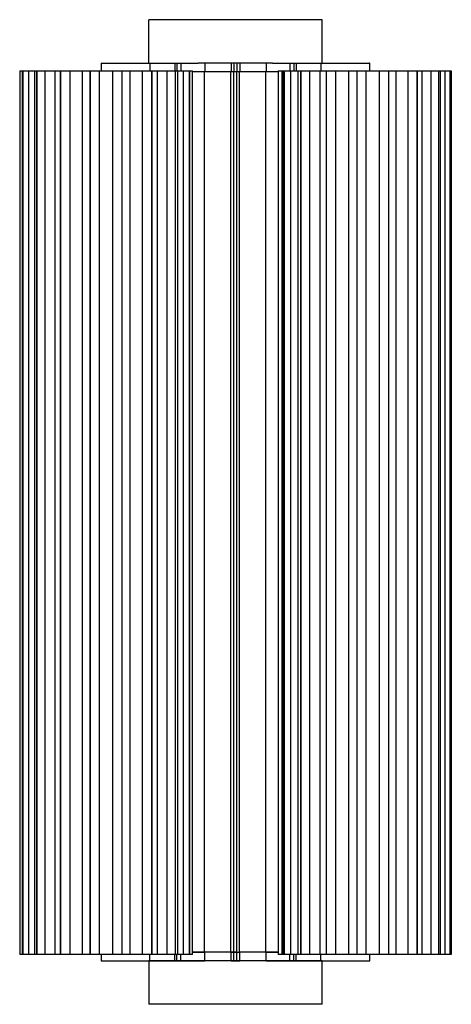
# Model space of a CAD drawing. Header units: millimetres. Extents: x 2578 to 2727, y 148 to 1536.
# Tile 1 of 2: x 2578 to 2727, y 148 to 489. Entities that reach past the tile are written whole.
import ezdxf

# ---------------------------------------------------------------- set-up
doc = ezdxf.new("R2010")
doc.units = ezdxf.units.MM

msp = doc.modelspace()

# ---------------------------------------------------------------- linework, layer by layer
at = {"color": 7, "linetype": 'Continuous', "lineweight": 25}
for p, q in [((2622.53, 473.72), (2622.53, 488.72)), ((2682.53, 473.72), (2682.53, 488.72)), ((2577.92, 471), (2577.92, 165)), ((2577.92, 471), (2637.7, 471)), ((2578.79, 471), (2578.79, 165)), ((2578.95, 471), (2578.95, 165)), ((2578.96, 165), (2578.96, 471)), ((2580.99, 471), (2580.99, 165)), ((2583.04, 471), (2583.04, 165)), ((2583.85, 471), (2583.85, 165)), ((2583.89, 165), (2583.89, 471)), ((2586.66, 471), (2586.66, 165)), ((2590.17, 165), (2590.17, 471)), ((2591.99, 471), (2591.99, 165)), ((2592.04, 165), (2592.04, 471)), ((2595.2, 471), (2595.2, 165)), ((2599.63, 165), (2599.63, 471)), ((2602.26, 471), (2602.26, 165)), ((2602.33, 165), (2602.33, 471)), ((2605.43, 471), (2605.43, 165)), ((2606.08, 473.72), (2606.08, 471)), ((2610.18, 165), (2610.18, 471)), ((2613.29, 471), (2613.29, 165)), ((2613.35, 165), (2613.35, 471)), ((2615.99, 471), (2615.99, 165)), ((2620.42, 165), (2620.42, 471)), ((2622.97, 473.72), (2622.97, 471)), ((2622.97, 473.72), (2639.69, 473.72)), ((2623.57, 471), (2623.57, 165)), ((2623.63, 165), (2623.63, 471)), ((2625.44, 471), (2625.44, 165)), ((2628.95, 165), (2628.95, 471)), ((2631.56, 473.72), (2631.56, 471)), ((2631.73, 471), (2631.73, 165)), ((2631.77, 165), (2631.77, 471)), ((2632.27, 473.72), (2632.27, 471)), ((2632.57, 165), (2632.57, 471)), ((2633.68, 473.72), (2633.68, 471)), ((2634.63, 165), (2634.63, 471)), ((2636.66, 471), (2636.66, 165)), ((2636.67, 165), (2636.67, 471)), ((2636.82, 165), (2636.82, 471)), ((2637.7, 165), (2637.7, 471)), ((2641.88, 470.72), (2637.7, 470.72)), ((2641.92, 470.72), (2637.7, 470.72)), ((2637.77, 470.72), (2637.77, 470.72)), ((2639.69, 473.72), (2639.69, 473.72)), ((2641.88, 165.72), (2641.88, 470.72)), ((2641.92, 473.72), (2641.92, 470.72)), ((2650.98, 165.72), (2650.98, 470.72)), ((2653.98, 470.72), (2650.98, 470.72)), ((2651.03, 473.72), (2651.03, 470.72)), ((2654.03, 470.72), (2651.03, 470.72)), ((2651.98, 165.72), (2651.98, 470.72)), ((2652.03, 473.72), (2652.03, 470.72)), ((2652.98, 165.72), (2652.98, 470.72)), ((2653.03, 473.72), (2653.03, 470.72)), ((2653.98, 165.72), (2653.98, 470.72)), ((2654.03, 473.72), (2654.03, 470.72)), ((2663.09, 165.72), (2663.09, 470.72)), ((2667.35, 470.72), (2663.09, 470.72)), ((2663.13, 473.72), (2663.13, 470.72)), ((2667.35, 470.72), (2663.13, 470.72)), ((2665.36, 473.72), (2665.36, 473.72)), ((2665.36, 473.72), (2682.08, 473.72)), ((2667.35, 471), (2727.2, 471)), ((2667.35, 471), (2667.35, 165)), ((2668.62, 471), (2668.62, 165)), ((2669.1, 471), (2669.1, 165)), ((2669.36, 471), (2669.36, 165)), ((2669.39, 165), (2669.39, 471)), ((2671.37, 473.72), (2671.37, 471)), ((2671.63, 471), (2671.63, 165)), ((2672.79, 473.72), (2672.79, 471)), ((2673.49, 473.72), (2673.49, 471)), ((2674.12, 471), (2674.12, 165)), ((2675.16, 471), (2675.16, 165)), ((2675.2, 165), (2675.2, 471)), ((2678.11, 471), (2678.11, 165)), ((2681.9, 165), (2681.9, 471)), ((2682.08, 473.72), (2682.08, 471)), ((2683.95, 471), (2683.95, 165)), ((2684.01, 165), (2684.01, 471)), ((2687.19, 471), (2687.19, 165)), ((2691.76, 165), (2691.76, 471)), ((2694.55, 471), (2694.55, 165)), ((2694.62, 165), (2694.62, 471)), ((2697.64, 471), (2697.64, 165)), ((2698.98, 471), (2698.98, 473.72)), ((2702.37, 165), (2702.37, 471)), ((2705.53, 471), (2705.53, 165)), ((2705.59, 165), (2705.59, 471)), ((2708.05, 471), (2708.05, 165)), ((2712.31, 165), (2712.31, 471)), ((2715.4, 471), (2715.4, 165)), ((2715.46, 165), (2715.46, 471)), ((2717.02, 471), (2717.02, 165)), ((2720.22, 165), (2720.22, 471)), ((2722.84, 471), (2722.84, 165)), ((2722.87, 165), (2722.87, 471)), ((2723.47, 165), (2723.47, 471)), ((2725.05, 165), (2725.05, 471)), ((2726.83, 471), (2726.83, 165)), ((2726.85, 165), (2726.85, 471)), ((2726.91, 165), (2726.91, 471)), ((2727.18, 471), (2727.18, 165)), ((2727.19, 165), (2727.19, 471)), ((2727.2, 165), (2727.2, 471)), ((2637.7, 165), (2577.92, 165)), ((2606.08, 165), (2606.08, 162.72)), ((2622.97, 162.72), (2622.97, 165)), ((2631.56, 162.72), (2631.56, 165)), ((2632.27, 162.72), (2632.27, 165)), ((2633.68, 162.72), (2633.68, 165)), ((2637.7, 165.72), (2641.88, 165.72)), ((2641.92, 165.72), (2637.7, 165.72)), ((2637.77, 165.72), (2637.77, 165.72)), ((2641.92, 162.72), (2641.92, 165.72)), ((2650.98, 165.72), (2653.98, 165.72)), ((2651.03, 162.72), (2651.03, 165.72)), ((2652.98, 165.72), (2651.03, 165.72)), ((2652.03, 162.72), (2652.03, 165.72)), ((2653.03, 162.72), (2653.03, 165.72)), ((2654.03, 165.72), (2653.99, 165.72)), ((2654.03, 162.72), (2654.03, 165.72)), ((2663.09, 165.72), (2667.35, 165.72)), ((2663.13, 162.72), (2663.13, 165.72)), ((2667.35, 165.72), (2663.13, 165.72)), ((2727.2, 165), (2667.35, 165)), ((2671.37, 162.72), (2671.37, 165)), ((2672.79, 162.72), (2672.79, 165)), ((2673.49, 162.72), (2673.49, 165)), ((2682.08, 162.72), (2682.08, 165)), ((2698.98, 162.72), (2698.98, 165)), ((2622.53, 162.72), (2622.53, 147.72)), ((2622.97, 162.72), (2641.92, 162.72)), ((2651.03, 162.72), (2654.03, 162.72)), ((2663.13, 162.72), (2682.08, 162.72)), ((2682.53, 147.72), (2682.53, 162.72))]:
    msp.add_line(p, q, dxfattribs=at)
for points, knots in [([(2682.53, 488.72), (2682.53, 488.72), (2682.37, 488.72), (2681.68, 488.72), (2681.15, 488.72), (2679.69, 488.72), (2678.76, 488.72), (2676.52, 488.72), (2675.2, 488.72), (2672.28, 488.72), (2670.66, 488.72), (2667.23, 488.72), (2665.42, 488.72), (2661.72, 488.72), (2659.84, 488.72), (2656.13, 488.72), (2654.29, 488.72), (2650.76, 488.72), (2648.92, 488.72), (2645.21, 488.72), (2643.33, 488.72), (2639.64, 488.72), (2637.83, 488.72), (2634.4, 488.72), (2632.78, 488.72), (2629.85, 488.72), (2628.54, 488.72), (2626.3, 488.72), (2625.36, 488.72), (2623.9, 488.72), (2623.37, 488.72), (2622.68, 488.72), (2622.53, 488.72), (2622.53, 488.72)], [0, 0, 0, 0, 0.0625, 0.0625, 0.125, 0.125, 0.1875, 0.1875, 0.25, 0.25, 0.3125, 0.3125, 0.375, 0.375, 0.4375, 0.4375, 0.5, 0.5, 0.5625, 0.5625, 0.625, 0.625, 0.6875, 0.6875, 0.75, 0.75, 0.8125, 0.8125, 0.875, 0.875, 0.9375, 0.9375, 1, 1, 1, 1]), ([(2606.11, 473.72), (2606.1, 473.72), (2605.98, 473.72), (2606.43, 473.72), (2607.42, 473.72), (2608.97, 473.72), (2610.93, 473.72), (2613.29, 473.72), (2615.93, 473.72), (2618.58, 473.72), (2621.02, 473.72), (2622.33, 473.72), (2622.97, 473.72)], [0, 0, 0, 0, 0.010958, 0.125764, 0.236704, 0.340638, 0.444573, 0.555513, 0.670319, 0.785125, 0.896065, 1, 1, 1, 1]), ([(2665.36, 473.72), (2663.43, 473.72), (2661.35, 473.72), (2657.02, 473.72), (2654.77, 473.72), (2650.28, 473.72), (2648.03, 473.72), (2643.7, 473.72), (2641.62, 473.72), (2639.69, 473.72)], [0, 0, 0, 0, 0.25, 0.25, 0.5, 0.5, 0.75, 0.75, 1, 1, 1, 1]), ([(2650.98, 470.72), (2650.15, 470.72), (2649.31, 470.72), (2647.65, 470.72), (2646.84, 470.72), (2645.27, 470.72), (2644.53, 470.72), (2643.12, 470.72), (2642.47, 470.72), (2641.88, 470.72)], [0, 0, 0, 0, 0.25, 0.25, 0.5, 0.5, 0.75, 0.75, 1, 1, 1, 1]), ([(2651.03, 470.72), (2650.19, 470.72), (2649.35, 470.72), (2647.7, 470.72), (2646.88, 470.72), (2645.32, 470.72), (2644.57, 470.72), (2643.17, 470.72), (2642.51, 470.72), (2641.92, 470.72)], [0, 0, 0, 0, 0.25, 0.25, 0.5, 0.5, 0.75, 0.75, 1, 1, 1, 1]), ([(2661.53, 470.72), (2661.53, 470.72), (2661.48, 470.72), (2661.27, 470.72), (2661.11, 470.72), (2660.68, 470.72), (2660.4, 470.72), (2659.72, 470.72), (2659.33, 470.72), (2658.45, 470.72), (2657.97, 470.72), (2656.94, 470.72), (2656.39, 470.72), (2655.29, 470.72), (2654.72, 470.72), (2653.61, 470.72), (2653.06, 470.72), (2652, 470.72), (2651.45, 470.72), (2650.33, 470.72), (2649.77, 470.72), (2648.66, 470.72), (2648.12, 470.72), (2647.09, 470.72), (2646.6, 470.72), (2645.72, 470.72), (2645.33, 470.72), (2644.66, 470.72), (2644.38, 470.72), (2643.94, 470.72), (2643.78, 470.72), (2643.57, 470.72), (2643.53, 470.72), (2643.53, 470.72)], [0, 0, 0, 0, 0.0625, 0.0625, 0.125, 0.125, 0.1875, 0.1875, 0.25, 0.25, 0.3125, 0.3125, 0.375, 0.375, 0.4375, 0.4375, 0.5, 0.5, 0.5625, 0.5625, 0.625, 0.625, 0.6875, 0.6875, 0.75, 0.75, 0.8125, 0.8125, 0.875, 0.875, 0.9375, 0.9375, 1, 1, 1, 1]), ([(2663.09, 470.72), (2662.5, 470.72), (2661.84, 470.72), (2660.44, 470.72), (2659.69, 470.72), (2658.13, 470.72), (2657.31, 470.72), (2655.66, 470.72), (2654.82, 470.72), (2653.98, 470.72)], [0, 0, 0, 0, 0.25, 0.25, 0.5, 0.5, 0.75, 0.75, 1, 1, 1, 1]), ([(2663.13, 470.72), (2662.54, 470.72), (2661.89, 470.72), (2660.48, 470.72), (2659.73, 470.72), (2658.17, 470.72), (2657.36, 470.72), (2655.7, 470.72), (2654.86, 470.72), (2654.03, 470.72)], [0, 0, 0, 0, 0.25, 0.25, 0.5, 0.5, 0.75, 0.75, 1, 1, 1, 1]), ([(2682.08, 473.72), (2682.72, 473.72), (2684.04, 473.72), (2686.47, 473.72), (2689.12, 473.72), (2691.76, 473.72), (2694.12, 473.72), (2696.08, 473.72), (2697.63, 473.72), (2698.63, 473.72), (2699.07, 473.72), (2698.96, 473.72), (2698.95, 473.72)], [0, 0, 0, 0, 0.1039348, 0.2148749, 0.3296808, 0.4444867, 0.5554268, 0.6593616, 0.7632964, 0.8742364, 0.9890424, 1, 1, 1, 1]), ([(2650.98, 165.72), (2650.15, 165.72), (2649.31, 165.72), (2647.65, 165.72), (2646.84, 165.72), (2645.27, 165.72), (2644.53, 165.72), (2643.12, 165.72), (2642.47, 165.72), (2641.88, 165.72)], [0, 0, 0, 0, 0.25, 0.25, 0.5, 0.5, 0.75, 0.75, 1, 1, 1, 1]), ([(2651.03, 165.72), (2650.19, 165.72), (2649.35, 165.72), (2647.7, 165.72), (2646.88, 165.72), (2645.32, 165.72), (2644.57, 165.72), (2643.17, 165.72), (2642.51, 165.72), (2641.92, 165.72)], [0, 0, 0, 0, 0.25, 0.25, 0.5, 0.5, 0.75, 0.75, 1, 1, 1, 1]), ([(2663.09, 165.72), (2662.5, 165.72), (2661.84, 165.72), (2660.44, 165.72), (2659.69, 165.72), (2658.13, 165.72), (2657.31, 165.72), (2655.66, 165.72), (2654.82, 165.72), (2653.98, 165.72)], [0, 0, 0, 0, 0.25, 0.25, 0.5, 0.5, 0.75, 0.75, 1, 1, 1, 1]), ([(2663.13, 165.72), (2662.54, 165.72), (2661.89, 165.72), (2660.48, 165.72), (2659.73, 165.72), (2658.17, 165.72), (2657.36, 165.72), (2655.7, 165.72), (2654.86, 165.72), (2654.03, 165.72)], [0, 0, 0, 0, 0.25, 0.25, 0.5, 0.5, 0.75, 0.75, 1, 1, 1, 1]), ([(2606.11, 162.72), (2606.1, 162.72), (2605.98, 162.72), (2606.43, 162.72), (2607.42, 162.72), (2608.97, 162.72), (2610.93, 162.72), (2613.29, 162.72), (2615.93, 162.72), (2618.58, 162.72), (2621.02, 162.72), (2622.33, 162.72), (2622.97, 162.72)], [0, 0, 0, 0, 0.010958, 0.125764, 0.236704, 0.340638, 0.444573, 0.555513, 0.670319, 0.785125, 0.896065, 1, 1, 1, 1]), ([(2682.53, 162.72), (2682.53, 162.72), (2682.37, 162.72), (2681.68, 162.72), (2681.15, 162.72), (2679.69, 162.72), (2678.76, 162.72), (2676.52, 162.72), (2675.2, 162.72), (2672.28, 162.72), (2670.66, 162.72), (2667.23, 162.72), (2665.42, 162.72), (2661.72, 162.72), (2659.84, 162.72), (2656.13, 162.72), (2654.29, 162.72), (2650.76, 162.72), (2648.92, 162.72), (2645.21, 162.72), (2643.33, 162.72), (2639.64, 162.72), (2637.83, 162.72), (2634.4, 162.72), (2632.78, 162.72), (2629.85, 162.72), (2628.54, 162.72), (2626.3, 162.72), (2625.36, 162.72), (2623.9, 162.72), (2623.37, 162.72), (2622.68, 162.72), (2622.53, 162.72), (2622.53, 162.72)], [0, 0, 0, 0, 0.0625, 0.0625, 0.125, 0.125, 0.1875, 0.1875, 0.25, 0.25, 0.3125, 0.3125, 0.375, 0.375, 0.4375, 0.4375, 0.5, 0.5, 0.5625, 0.5625, 0.625, 0.625, 0.6875, 0.6875, 0.75, 0.75, 0.8125, 0.8125, 0.875, 0.875, 0.9375, 0.9375, 1, 1, 1, 1]), ([(2651.03, 162.72), (2650.19, 162.72), (2649.35, 162.72), (2647.7, 162.72), (2646.88, 162.72), (2645.32, 162.72), (2644.57, 162.72), (2643.17, 162.72), (2642.51, 162.72), (2641.92, 162.72)], [0, 0, 0, 0, 0.25, 0.25, 0.5, 0.5, 0.75, 0.75, 1, 1, 1, 1]), ([(2663.13, 162.72), (2662.54, 162.72), (2661.89, 162.72), (2660.48, 162.72), (2659.73, 162.72), (2658.17, 162.72), (2657.36, 162.72), (2655.7, 162.72), (2654.86, 162.72), (2654.03, 162.72)], [0, 0, 0, 0, 0.25, 0.25, 0.5, 0.5, 0.75, 0.75, 1, 1, 1, 1]), ([(2682.08, 162.72), (2682.72, 162.72), (2684.04, 162.72), (2686.47, 162.72), (2689.12, 162.72), (2691.76, 162.72), (2694.12, 162.72), (2696.08, 162.72), (2697.63, 162.72), (2698.63, 162.72), (2699.07, 162.72), (2698.96, 162.72), (2698.95, 162.72)], [0, 0, 0, 0, 0.103935, 0.214875, 0.329681, 0.444487, 0.555427, 0.659362, 0.763296, 0.874236, 0.989042, 1, 1, 1, 1]), ([(2682.53, 147.72), (2682.53, 147.72), (2682.37, 147.72), (2681.68, 147.72), (2681.15, 147.72), (2679.69, 147.72), (2678.76, 147.72), (2676.52, 147.72), (2675.2, 147.72), (2672.28, 147.72), (2670.66, 147.72), (2667.23, 147.72), (2665.42, 147.72), (2661.72, 147.72), (2659.84, 147.72), (2656.13, 147.72), (2654.29, 147.72), (2650.76, 147.72), (2648.92, 147.72), (2645.21, 147.72), (2643.33, 147.72), (2639.64, 147.72), (2637.83, 147.72), (2634.4, 147.72), (2632.78, 147.72), (2629.85, 147.72), (2628.54, 147.72), (2626.3, 147.72), (2625.36, 147.72), (2623.9, 147.72), (2623.37, 147.72), (2622.68, 147.72), (2622.53, 147.72), (2622.53, 147.72)], [0, 0, 0, 0, 0.0625, 0.0625, 0.125, 0.125, 0.1875, 0.1875, 0.25, 0.25, 0.3125, 0.3125, 0.375, 0.375, 0.4375, 0.4375, 0.5, 0.5, 0.5625, 0.5625, 0.625, 0.625, 0.6875, 0.6875, 0.75, 0.75, 0.8125, 0.8125, 0.875, 0.875, 0.9375, 0.9375, 1, 1, 1, 1])]:
    msp.add_open_spline(points, degree=3, knots=knots, dxfattribs=at)

doc.saveas('drawing.dxf')
